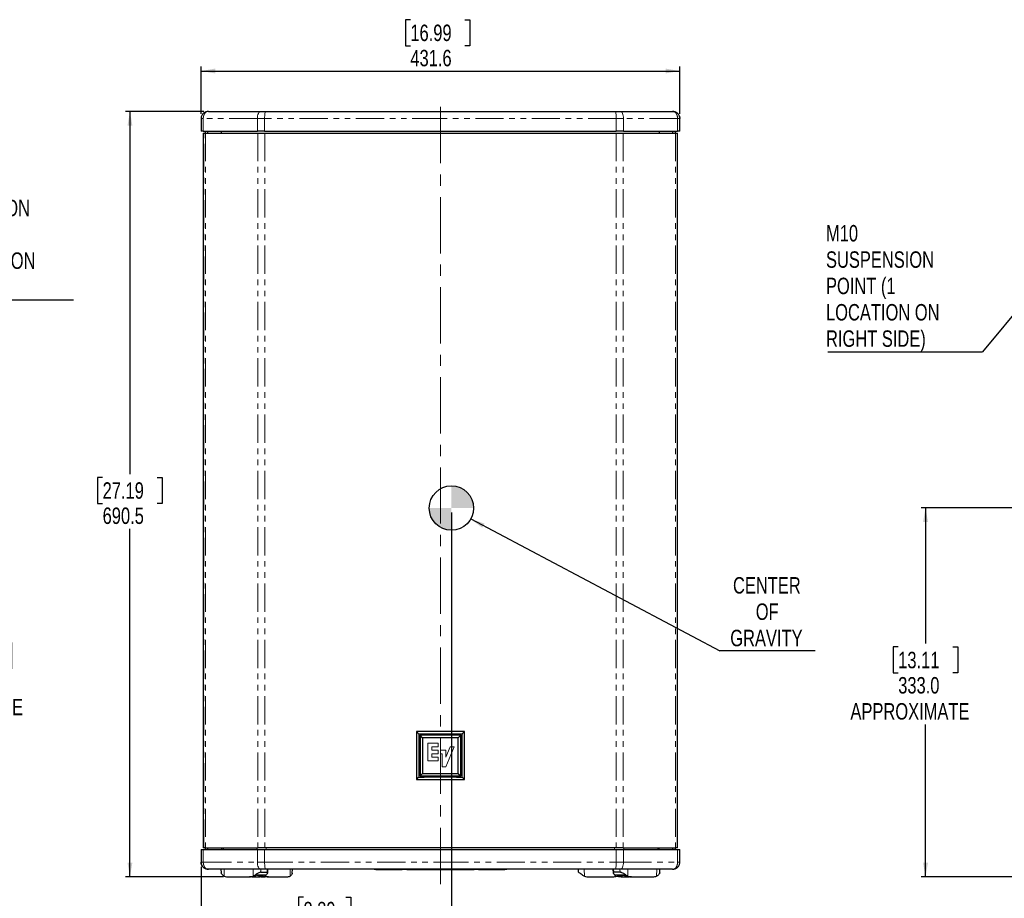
# Model space of a CAD drawing. Header units: millimetres. Extents: x 0 to 841, y 0 to 594.
# Tile 9 of 24: x 218 to 440, y 201 to 399. Entities that reach past the tile are written whole.
import ezdxf

# ---------------------------------------------------------------- set-up
doc = ezdxf.new("R2010")
doc.units = ezdxf.units.MM
doc.linetypes.add('CENTERX2', pattern=[20.32, 12.7, -2.54, 2.54, -2.54])
doc.linetypes.add('PHANTOM', pattern=[12.7, 6.35, -1.27, 1.27, -1.27, 1.27, -1.27])
doc.layers.add('SLD-0', color=7, linetype='Continuous')
doc.styles.add('SLDTEXTSTYLE0', font='TXT', dxfattribs={"width": 0.75})
doc.styles.add('SLDTEXTSTYLE3', font='TXT', dxfattribs={"width": 0.7})
doc.dimstyles.new('SLDDIMSTYLE0', dxfattribs={"dimtxt": 3.704167, "dimasz": 3.2, "dimexe": 0, "dimexo": 0.0625, "dimgap": 0.926042, "dimtad": 0, "dimtih": 1, "dimtoh": 1, "dimdec": 1, "dimlfac": 4, "dimrnd": 1e-09, "dimzin": 12, "dimdsep": 46, "dimtxsty": 'SLDTEXTSTYLE0', "dimsah": 1, "dimcen": 0.09, "dimadec": 0, "dimazin": 3, "dimtfac": 1, "dimtdec": 1, "dimtofl": 0, "dimtmove": 0, "dimatfit": 3, "dimfxl": 1, "dimfrac": 2, "dimtolj": 1, "dimtzin": 12, "dimarcsym": 0})
doc.dimstyles.new('SLDDIMSTYLE1', dxfattribs={"dimtxt": 0.18, "dimasz": 3.2, "dimexe": 0, "dimexo": 0.0625, "dimgap": 0, "dimtad": 0, "dimtih": 1, "dimtoh": 1, "dimdec": 0, "dimrnd": 1e-09, "dimzin": 0, "dimdsep": 46, "dimtxsty": 'Standard', "dimsah": 1, "dimcen": 0.09, "dimadec": 0, "dimazin": 0, "dimtfac": 3.2, "dimtdec": 0, "dimtofl": 0, "dimtmove": 0, "dimatfit": 3, "dimfxl": 1, "dimfrac": 2, "dimtolj": 1, "dimtzin": 0, "dimarcsym": 0})
doc.dimstyles.new('SLDDIMSTYLE2', dxfattribs={"dimtxt": 3.704167, "dimasz": 3.2, "dimexe": 0, "dimexo": 0.0625, "dimgap": 0.926042, "dimtad": 0, "dimtih": 1, "dimtoh": 1, "dimdec": 1, "dimlfac": 4, "dimrnd": 1e-09, "dimzin": 4, "dimdsep": 46, "dimtxsty": 'SLDTEXTSTYLE0', "dimsah": 1, "dimcen": 0.09, "dimadec": 0, "dimazin": 1, "dimtfac": 1, "dimtdec": 1, "dimtofl": 0, "dimtmove": 0, "dimatfit": 3, "dimfxl": 1, "dimfrac": 2, "dimtolj": 1, "dimtzin": 12, "dimarcsym": 0})

# ---------------------------------------------------------------- blocks, each defined once
blk = doc.blocks.new('_D')
at = {"layer": 'SLD-0', "transparency": 16777216}
for p, q in [((315.44, 288.21), (315.44, 183.04)), ((259.01, 208.33), (259.01, 183.04)), ((282.08, 201.5), (280.96, 201.5)), ((280.96, 201.5), (280.96, 195.61)), ((291.66, 201.5), (292.79, 201.5)), ((292.79, 201.5), (292.79, 195.61)), ((280.96, 195.61), (282.08, 195.61)), ((292.79, 195.61), (291.66, 195.61)), ((315.44, 184.04), (259.01, 184.04))]:
    blk.add_line(p, q, dxfattribs=at)
for points in [[(259.01, 184.04), (262.21, 183.49), (262.21, 184.59)], [(315.44, 184.04), (312.24, 184.59), (312.24, 183.49)]]:
    blk.add_solid(points, dxfattribs=at)
at = {"layer": 'SLD-0', "transparency": 16777216, "char_height": 3.704, "attachment_point": 1}
for s, insert, style in [('8.89', (282.08, 200.39), 'SLDTEXTSTYLE0'), ('225.7', (280.72, 194.7), 'SLDTEXTSTYLE0'), ('COG X', (278.38, 188.81), 'SLDTEXTSTYLE3')]:
    blk.add_mtext(s, dxfattribs=dict(at, insert=insert, style=style))
blk = doc.blocks.new('_D_1')
at = {"layer": 'SLD-0', "transparency": 16777216}
for p, q in [((259.63, 378.67), (241.96, 378.67)), ((242.96, 378.67), (242.96, 296.88)), ((236.8, 296.13), (235.67, 296.13)), ((235.67, 296.13), (235.67, 290.24)), ((249.11, 296.13), (250.24, 296.13)), ((250.24, 296.13), (250.24, 290.24)), ((235.67, 290.24), (236.8, 290.24)), ((250.24, 290.24), (249.11, 290.24)), ((242.96, 206.04), (242.96, 284.55)), ((264.07, 206.04), (241.96, 206.04))]:
    blk.add_line(p, q, dxfattribs=at)
for points in [[(242.96, 378.67), (242.41, 375.47), (243.51, 375.47)], [(242.96, 206.04), (243.51, 209.24), (242.41, 209.24)]]:
    blk.add_solid(points, dxfattribs=at)
at = {"layer": 'SLD-0', "transparency": 16777216, "char_height": 3.704, "attachment_point": 1, "style": 'SLDTEXTSTYLE0'}
for s, insert in [('27.19', (236.8, 295.02)), ('690.5', (236.8, 289.33))]:
    blk.add_mtext(s, dxfattribs=dict(at, insert=insert))
blk = doc.blocks.new('_D_2')
at = {"layer": 'SLD-0', "transparency": 16777216}
for p, q in [((306.18, 399.34), (305.05, 399.34)), ((305.05, 399.34), (305.05, 393.46)), ((318.49, 399.34), (319.62, 399.34)), ((319.62, 399.34), (319.62, 393.46)), ((305.05, 393.46), (306.18, 393.46)), ((319.62, 393.46), (318.49, 393.46)), ((259.01, 378.08), (259.01, 388.77)), ((366.9, 378.08), (366.9, 388.77)), ((259.01, 387.77), (366.9, 387.77))]:
    blk.add_line(p, q, dxfattribs=at)
for points in [[(259.01, 387.77), (262.21, 387.22), (262.21, 388.32)], [(366.9, 387.77), (363.7, 388.32), (363.7, 387.22)]]:
    blk.add_solid(points, dxfattribs=at)
at = {"layer": 'SLD-0', "transparency": 16777216, "char_height": 3.704, "attachment_point": 1, "style": 'SLDTEXTSTYLE0'}
for s, insert in [('16.99', (306.18, 398.23)), ('431.6', (306.18, 392.54))]:
    blk.add_mtext(s, dxfattribs=dict(at, insert=insert))
blk = doc.blocks.new('SW_NOTE_0_2')
at = {"layer": 'SLD-0', "color": 0}
blk.add_line((21.46, 0), (0, 0), dxfattribs=at)
at = {"layer": 'SLD-0', "color": 0, "char_height": 3.704, "attachment_point": 2, "style": 'SLDTEXTSTYLE0'}
for s, insert in [('CENTER', (10.58, 16.66)), ('OF', (10.66, 10.72)), ('GRAVITY', (10.48, 4.78))]:
    blk.add_mtext(s, dxfattribs=dict(at, insert=insert))
blk = doc.blocks.new('SW_DOWELSYMBOL_0')
at = {"linetype": 'Continuous', "lineweight": 18}
h = blk.add_hatch(color=0, dxfattribs=at)
edge = h.paths.add_edge_path(flags=0)
edge.add_arc((0, 0), 5, 0, 90)
edge.add_line((0, 5), (0, 0))
edge.add_line((0, 0), (5, 0))
h = blk.add_hatch(color=0, dxfattribs=at)
edge = h.paths.add_edge_path(flags=0)
edge.add_arc((0, 0), 5, 180, 270)
edge.add_line((0, -5), (0, 0))
edge.add_line((0, 0), (-5, 0))
at = {"layer": 'SLD-0', "color": 0}
blk.add_circle((0, 0), 5, dxfattribs=at)
blk = doc.blocks.new('_D_5')
at = {"layer": 'SLD-0', "transparency": 16777216}
for p, q in [((143.24, 289.29), (209.95, 289.29)), ((208.95, 289.29), (208.95, 259.61)), ((202.79, 258.86), (201.67, 258.86)), ((201.67, 258.86), (201.67, 252.98)), ((215.11, 258.86), (216.23, 258.86)), ((216.23, 258.86), (216.23, 252.98)), ((201.67, 252.98), (202.79, 252.98)), ((216.23, 252.98), (215.11, 252.98)), ((208.95, 206.04), (208.95, 241.4)), ((176.39, 206.04), (209.95, 206.04))]:
    blk.add_line(p, q, dxfattribs=at)
for points in [[(208.95, 289.29), (208.4, 286.09), (209.5, 286.09)], [(208.95, 206.04), (209.5, 209.24), (208.4, 209.24)]]:
    blk.add_solid(points, dxfattribs=at)
at = {"layer": 'SLD-0', "transparency": 16777216, "attachment_point": 1, "style": 'SLDTEXTSTYLE0'}
for s, insert, char_height in [('13.11', (202.79, 257.75), 3.704), ('333.0', (202.79, 252.06), 3.704), ('APPROXIMATE', (192.02, 246.18), 3.7042)]:
    blk.add_mtext(s, dxfattribs=dict(at, insert=insert, char_height=char_height))
blk = doc.blocks.new('SW_NOTE_0_3')
at = {"layer": 'SLD-0', "color": 0}
blk.add_line((34.62, 0), (0, 0), dxfattribs=at)
at = {"layer": 'SLD-0', "color": 0, "attachment_point": 1, "style": 'SLDTEXTSTYLE0'}
for s, insert, char_height in [('M10', (0.48, 28.55), 3.704), ('SUSPENSION', (0.48, 22.62), 3.704), ('POINT (1', (0.48, 16.68), 3.704), ('LOCATION ON', (0.48, 10.74), 3.7042), ('LEFT SIDE)', (0.48, 4.8), 3.704)]:
    blk.add_mtext(s, dxfattribs=dict(at, insert=insert, char_height=char_height))
blk = doc.blocks.new('_D_10')
at = {"layer": 'SLD-0', "transparency": 16777216}
for p, q in [((485.78, 289.29), (421.32, 289.29)), ((422.32, 289.29), (422.32, 258.65)), ((416.16, 257.9), (415.03, 257.9)), ((415.03, 257.9), (415.03, 252.02)), ((428.47, 257.9), (429.6, 257.9)), ((429.6, 257.9), (429.6, 252.02)), ((415.03, 252.02), (416.16, 252.02)), ((429.6, 252.02), (428.47, 252.02)), ((422.32, 206.04), (422.32, 240.44)), ((452.55, 206.04), (421.32, 206.04))]:
    blk.add_line(p, q, dxfattribs=at)
for points in [[(422.32, 289.29), (421.77, 286.09), (422.87, 286.09)], [(422.32, 206.04), (422.87, 209.24), (421.77, 209.24)]]:
    blk.add_solid(points, dxfattribs=at)
at = {"layer": 'SLD-0', "transparency": 16777216, "attachment_point": 1, "style": 'SLDTEXTSTYLE0'}
for s, insert, char_height in [('13.11', (416.16, 256.79), 3.704), ('333.0', (416.16, 251.1), 3.704), ('APPROXIMATE', (405.39, 245.22), 3.7042)]:
    blk.add_mtext(s, dxfattribs=dict(at, insert=insert, char_height=char_height))
blk = doc.blocks.new('SW_NOTE_0_6')
at = {"layer": 'SLD-0', "color": 0}
blk.add_line((-34.85, 0), (0, 0), dxfattribs=at)
at = {"layer": 'SLD-0', "color": 0, "attachment_point": 1, "style": 'SLDTEXTSTYLE0'}
for s, insert, char_height in [('M10', (-35.3, 28.59), 3.704), ('SUSPENSION', (-35.3, 22.65), 3.704), ('POINT (1', (-35.3, 16.71), 3.704), ('LOCATION ON', (-35.3, 10.77), 3.7042), ('RIGHT SIDE)', (-35.3, 4.83), 3.7042)]:
    blk.add_mtext(s, dxfattribs=dict(at, insert=insert, char_height=char_height))

msp = doc.modelspace()

# ---------------------------------------------------------------- linework, layer by layer
at = {"color": 7, "linetype": 'Continuous', "lineweight": 25}
for p, q in [((260.632523, 378.668637), (272.423125, 378.668637)), ((272.423125, 378.668637), (273.564982, 378.668637)), ((273.564982, 378.668637), (312.95707, 378.668637)), ((312.95707, 378.668637), (352.349158, 378.668637)), ((352.349158, 378.668637), (353.491015, 378.668637)), ((353.491015, 378.668637), (365.281617, 378.668637)), ((259.007415, 377.081137), (259.007415, 374.168637)), ((366.906726, 374.168637), (366.906726, 377.081137)), ((259.4953, 374.168637), (259.007415, 374.168637)), ((259.484395, 373.787637), (259.484395, 212.624637)), ((259.484395, 373.787637), (259.646159, 373.787637)), ((259.4953, 374.168637), (271.696202, 374.168637)), ((259.646159, 373.787637), (259.958077, 373.787637)), ((259.943167, 374.168637), (259.943167, 373.787637)), ((259.958077, 373.787637), (271.754121, 373.787637)), ((260.534627, 373.787637), (260.534627, 374.168637)), ((263.62908, 373.787637), (263.62908, 374.168637)), ((273.31352, 374.168637), (271.696202, 374.168637)), ((271.754121, 373.787637), (273.364568, 373.787637)), ((273.31352, 374.168637), (352.60062, 374.168637)), ((273.364568, 373.787637), (352.549573, 373.787637)), ((352.549573, 373.787637), (354.160019, 373.787637)), ((354.217939, 374.168637), (352.60062, 374.168637)), ((354.160019, 373.787637), (365.956063, 373.787637)), ((354.217939, 374.168637), (366.41884, 374.168637)), ((362.285061, 374.168637), (362.285061, 373.787637)), ((365.379513, 373.787637), (365.379513, 374.168637)), ((365.956063, 373.787637), (366.429745, 373.787637)), ((365.970973, 373.787637), (365.970973, 374.168637)), ((366.906726, 374.168637), (366.41884, 374.168637)), ((366.429745, 212.624637), (366.429745, 373.787637)), ((307.542727, 238.801859), (307.542727, 227.987415)), ((308.084763, 238.248507), (308.084763, 228.540766)), ((308.932733, 237.418973), (308.35332, 237.998387)), ((317.56082, 237.998387), (308.35332, 237.998387)), ((308.35332, 237.998387), (308.35332, 228.790887)), ((316.981407, 237.418973), (317.56082, 237.998387)), ((317.56082, 228.790887), (317.56082, 237.998387)), ((317.829378, 228.540766), (317.829378, 238.248507)), ((318.371413, 227.987415), (318.371413, 238.801859)), ((316.981407, 237.418973), (308.932733, 237.418973)), ((308.932733, 237.418973), (308.932733, 229.3703)), ((316.981407, 229.3703), (316.981407, 237.418973)), ((308.932733, 229.3703), (308.35332, 228.790887)), ((308.35332, 228.790887), (317.56082, 228.790887)), ((308.932733, 229.3703), (316.981407, 229.3703)), ((316.981407, 229.3703), (317.56082, 228.790887)), ((259.007415, 212.243637), (259.007415, 209.331137)), ((259.007415, 212.243637), (259.4953, 212.243637)), ((259.646159, 212.624637), (259.484395, 212.624637)), ((259.4953, 212.243637), (271.696202, 212.243637)), ((259.958077, 212.624637), (259.646159, 212.624637)), ((259.943167, 212.624637), (259.943167, 212.243637)), ((259.958077, 212.624637), (271.754121, 212.624637)), ((260.534627, 212.243637), (260.534627, 212.624637)), ((263.62908, 212.624637), (263.62908, 212.243637)), ((263.95707, 212.624637), (263.95707, 212.243637)), ((271.696202, 212.243637), (273.31352, 212.243637)), ((273.364568, 212.624637), (271.754121, 212.624637)), ((273.31352, 212.243637), (352.60062, 212.243637)), ((352.549573, 212.624637), (273.364568, 212.624637)), ((354.160019, 212.624637), (352.549573, 212.624637)), ((352.60062, 212.243637), (354.217939, 212.243637)), ((354.160019, 212.624637), (365.956063, 212.624637)), ((354.217939, 212.243637), (366.41884, 212.243637)), ((361.95707, 212.624637), (361.95707, 212.243637)), ((362.285061, 212.243637), (362.285061, 212.624637)), ((365.379513, 212.243637), (365.379513, 212.624637)), ((366.429745, 212.624637), (365.956063, 212.624637)), ((365.970973, 212.243637), (365.970973, 212.624637)), ((366.41884, 212.243637), (366.906726, 212.243637)), ((366.906726, 209.331137), (366.906726, 212.243637)), ((272.423125, 207.743637), (260.632523, 207.743637)), ((263.471064, 207.743637), (263.500919, 206.978863)), ((273.564982, 207.743637), (272.423125, 207.743637)), ((272.462806, 207.088637), (273.894013, 207.088637)), ((312.95707, 207.743637), (273.564982, 207.743637)), ((274.032563, 206.978863), (274.062417, 207.743637)), ((279.537162, 206.860511), (279.570695, 207.743637)), ((298.02207, 207.736087), (298.02207, 207.743637)), ((298.430656, 207.736087), (298.02207, 207.736087)), ((298.430656, 207.736087), (304.360984, 207.736087)), ((305.347398, 207.736087), (304.360984, 207.736087)), ((305.347398, 207.736087), (320.566742, 207.736087)), ((352.349158, 207.743637), (312.95707, 207.743637)), ((321.553156, 207.736087), (320.566742, 207.736087)), ((321.553156, 207.736087), (327.483484, 207.736087)), ((327.89207, 207.736087), (327.483484, 207.736087)), ((327.89207, 207.743637), (327.89207, 207.736087)), ((344.089471, 207.088637), (344.066598, 207.743637)), ((351.851723, 207.743637), (351.881928, 206.969881)), ((353.451334, 207.088637), (352.020127, 207.088637)), ((353.491015, 207.743637), (352.349158, 207.743637)), ((365.281617, 207.743637), (353.491015, 207.743637)), ((362.412871, 206.969881), (362.443076, 207.743637)), ((265.065498, 206.038637), (269.874995, 206.038637)), ((270.427394, 206.038637), (269.874995, 206.038637)), ((270.427394, 206.038637), (271.915584, 206.038637)), ((271.604167, 206.413637), (273.080364, 206.413637)), ((272.467983, 206.038637), (271.915584, 206.038637)), ((272.467983, 206.038637), (273.411134, 206.038637)), ((273.411134, 206.038637), (272.995778, 206.123222)), ((273.349224, 206.291152), (273.468746, 206.22198)), ((274.186568, 206.038637), (273.411134, 206.038637)), ((274.186568, 206.038637), (278.330868, 206.038637)), ((346.346971, 206.038637), (351.756971, 206.038637)), ((352.833776, 206.413637), (354.309974, 206.413637)), ((353.998556, 206.038637), (353.446157, 206.038637)), ((353.998556, 206.038637), (355.486746, 206.038637)), ((356.039145, 206.038637), (355.486746, 206.038637)), ((356.039145, 206.038637), (360.848642, 206.038637))]:
    msp.add_line(p, q, dxfattribs=at)
at = {"color": 8, "linetype": 'PHANTOM', "lineweight": 18}
for p, q in [((312.95707, 377.081137), (312.95707, 378.668637)), ((259.4953, 377.081137), (259.007415, 377.081137)), ((259.4953, 377.081137), (259.4953, 374.168637)), ((271.696202, 377.081137), (259.4953, 377.081137)), ((273.31352, 377.081137), (271.696202, 377.081137)), ((271.696202, 374.168637), (271.696202, 377.081137)), ((273.31352, 377.081137), (273.31352, 374.168637)), ((312.95707, 377.081137), (273.31352, 377.081137)), ((352.60062, 377.081137), (312.95707, 377.081137)), ((352.60062, 374.168637), (352.60062, 377.081137)), ((354.217939, 377.081137), (352.60062, 377.081137)), ((354.217939, 377.081137), (354.217939, 374.168637)), ((366.41884, 377.081137), (354.217939, 377.081137)), ((366.41884, 374.168637), (366.41884, 377.081137)), ((366.906726, 377.081137), (366.41884, 377.081137)), ((259.646159, 212.624637), (259.646159, 373.787637)), ((259.958077, 373.787637), (259.958077, 212.624637)), ((271.754121, 373.787637), (271.754121, 212.624637)), ((273.364568, 373.787637), (273.364568, 212.624637)), ((352.549573, 373.787637), (352.549573, 212.624637)), ((354.160019, 373.787637), (354.160019, 212.624637)), ((365.956063, 373.787637), (365.956063, 212.624637)), ((310.143319, 236.164372), (312.423371, 236.164372)), ((310.143319, 232.176482), (310.143319, 236.164372)), ((311.006041, 235.345666), (311.006041, 234.617194)), ((312.423371, 235.345666), (311.006041, 235.345666)), ((312.423371, 236.164372), (312.423371, 235.345666)), ((314.140012, 233.030401), (315.15239, 235.389682)), ((316.085539, 235.389682), (314.166422, 230.880197)), ((315.15239, 235.389682), (316.085539, 235.389682)), ((310.997238, 233.785283), (310.997238, 233.021597)), ((312.423371, 233.785283), (310.997238, 233.785283)), ((311.006041, 234.617194), (312.423371, 234.617194)), ((312.423371, 234.617194), (312.423371, 233.785283)), ((312.95707, 234.612792), (314.140012, 234.612792)), ((312.95707, 233.785283), (312.95707, 234.612792)), ((313.325708, 233.785283), (312.95707, 233.785283)), ((313.325708, 230.880197), (313.325708, 233.785283)), ((314.140012, 234.612792), (314.140012, 233.030401)), ((312.432174, 232.176482), (310.143319, 232.176482)), ((310.997238, 233.021597), (312.432174, 233.021597)), ((312.432174, 233.021597), (312.432174, 232.176482)), ((314.166422, 230.880197), (313.325708, 230.880197)), ((259.4953, 212.243637), (259.4953, 209.331137)), ((271.576234, 212.243637), (271.576234, 212.624637)), ((271.696202, 209.331137), (271.696202, 212.243637)), ((273.31352, 212.243637), (273.31352, 209.331137)), ((273.682014, 212.624637), (273.682014, 212.243637)), ((312.95707, 212.624637), (312.95707, 212.243637)), ((352.232126, 212.243637), (352.232126, 212.624637)), ((352.60062, 209.331137), (352.60062, 212.243637)), ((354.217939, 212.243637), (354.217939, 209.331137)), ((354.337906, 212.624637), (354.337906, 212.243637)), ((366.41884, 209.331137), (366.41884, 212.243637)), ((259.007415, 209.331137), (259.4953, 209.331137)), ((259.4953, 209.331137), (271.696202, 209.331137)), ((271.696202, 209.331137), (273.31352, 209.331137)), ((273.31352, 209.331137), (312.95707, 209.331137)), ((312.95707, 209.331137), (352.60062, 209.331137)), ((312.95707, 207.743637), (312.95707, 209.331137)), ((352.60062, 209.331137), (354.217939, 209.331137)), ((354.217939, 209.331137), (366.41884, 209.331137)), ((366.41884, 209.331137), (366.906726, 209.331137)), ((264.169205, 207.743637), (264.228607, 206.22198)), ((270.708956, 206.22198), (270.744033, 207.743637)), ((271.227605, 206.516094), (273.728083, 206.516094)), ((272.477905, 207.743637), (272.462806, 207.088637)), ((273.894013, 207.088637), (273.919583, 207.743637)), ((279.052805, 206.22198), (279.110583, 207.743637)), ((298.430656, 207.743637), (298.430656, 207.736087)), ((304.360984, 207.736087), (304.360984, 207.743637)), ((305.347398, 207.743637), (305.347398, 207.736087)), ((320.566742, 207.736087), (320.566742, 207.743637)), ((321.553156, 207.743637), (321.553156, 207.736087)), ((327.483484, 207.736087), (327.483484, 207.743637)), ((345.354098, 207.743637), (345.407235, 206.22198)), ((351.994558, 207.743637), (352.020127, 207.088637)), ((352.186058, 206.516094), (354.686536, 206.516094)), ((353.451334, 207.088637), (353.436235, 207.743637)), ((355.170107, 207.743637), (355.205184, 206.22198)), ((361.685534, 206.22198), (361.744935, 207.743637)), ((273.467314, 206.31421), (273.468746, 206.22198))]:
    msp.add_line(p, q, dxfattribs=at)
at = {"color": 8, "linetype": 'PHANTOM', "lineweight": 18, "flags": 128}
for points in [[(271.696202, 377.081137), (271.710169, 377.390843), (271.751536, 377.688647), (271.81871, 377.963104), (271.909113, 378.203669), (272.019268, 378.401095), (272.144944, 378.547795), (272.28131, 378.638133), (272.423125, 378.668637)], [(273.31352, 377.081137), (273.318352, 377.390843), (273.332662, 377.688647), (273.355899, 377.963104), (273.387172, 378.203669), (273.425278, 378.401095), (273.468752, 378.547795), (273.515925, 378.638133), (273.564982, 378.668637)], [(352.60062, 377.081137), (352.595788, 377.390843), (352.581479, 377.688647), (352.558241, 377.963104), (352.526968, 378.203669), (352.488863, 378.401095), (352.445388, 378.547795), (352.398216, 378.638133), (352.349158, 378.668637)], [(354.217939, 377.081137), (354.203971, 377.390843), (354.162605, 377.688647), (354.09543, 377.963104), (354.005028, 378.203669), (353.894872, 378.401095), (353.769197, 378.547795), (353.632831, 378.638133), (353.491015, 378.668637)], [(272.423125, 207.743637), (272.28131, 207.77414), (272.144944, 207.864478), (272.019268, 208.011179), (271.909113, 208.208605), (271.81871, 208.449169), (271.751536, 208.723627), (271.710169, 209.021431), (271.696202, 209.331137)], [(273.564982, 207.743637), (273.515925, 207.77414), (273.468752, 207.864478), (273.425278, 208.011179), (273.387172, 208.208605), (273.355899, 208.449169), (273.332662, 208.723627), (273.318352, 209.021431), (273.31352, 209.331137)], [(352.349158, 207.743637), (352.398216, 207.77414), (352.445388, 207.864478), (352.488863, 208.011179), (352.526968, 208.208605), (352.558241, 208.449169), (352.581479, 208.723627), (352.595788, 209.021431), (352.60062, 209.331137)], [(353.491015, 207.743637), (353.632831, 207.77414), (353.769197, 207.864478), (353.894872, 208.011179), (354.005028, 208.208605), (354.09543, 208.449169), (354.162605, 208.723627), (354.203971, 209.021431), (354.217939, 209.331137)]]:
    msp.add_lwpolyline(points, dxfattribs=at)
at = {"color": 7, "linetype": 'Continuous', "lineweight": 25}
for points, knots in [([(260.632523, 378.668637), (260.434681, 378.648079), (260.036126, 378.606667), (259.588421, 378.322618), (259.30522, 378.008271), (259.141231, 377.725771), (259.032739, 377.411709), (259.0184, 377.191377), (259.011225, 377.081137)], [0, 0, 0, 0, 0.2433638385, 0.4902583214, 0.6162203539, 0.7434859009, 0.8716557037, 1, 1, 1, 1]), ([(366.902915, 377.081137), (366.895741, 377.191377), (366.881401, 377.411709), (366.772909, 377.725771), (366.608921, 378.008271), (366.32572, 378.322618), (365.878014, 378.606667), (365.479459, 378.648079), (365.281617, 378.668637)], [0, 0, 0, 0, 0.1283442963, 0.2565140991, 0.3837796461, 0.5097416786, 0.7566361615, 1, 1, 1, 1]), ([(365.281617, 378.668637), (365.303735, 378.668382), (365.347031, 378.667883), (365.410478, 378.663978), (365.47094, 378.658144), (365.528363, 378.650475), (365.582717, 378.641326), (365.633987, 378.630971), (365.682175, 378.619685), (365.727294, 378.607721), (365.769371, 378.595318), (365.808438, 378.5827), (365.844537, 378.570072), (365.975364, 378.520995), (366.182144, 378.414693), (366.44085, 378.206555), (366.647205, 377.957779), (366.768588, 377.72803), (366.831852, 377.552299), (366.863864, 377.436061), (366.886527, 377.318365), (366.900682, 377.199892), (366.90243, 377.120652), (366.903301, 377.081137)], [0, 0, 0, 0, 0.0265970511, 0.0520644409, 0.0764021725, 0.0996102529, 0.1216886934, 0.1426375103, 0.1624567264, 0.1811463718, 0.1987064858, 0.2151371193, 0.230438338, 0.2446102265, 0.382810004, 0.5064952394, 0.6387574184, 0.7642849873, 0.8120097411, 0.8594223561, 0.9065439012, 0.9533958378, 1, 1, 1, 1]), ([(307.542727, 238.801859), (307.64388, 238.698512), (307.824508, 238.513964), (308.005241, 238.329619), (308.084763, 238.248507)], [0, 0, 0, 0, 0.5599999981, 1, 1, 1, 1]), ([(318.371413, 238.801859), (316.350028, 238.801831), (312.740392, 238.801781), (309.13091, 238.801835), (307.542727, 238.801859)], [0, 0, 0, 0, 0.5599970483, 1, 1, 1, 1]), ([(317.829378, 238.248507), (316.205275, 238.224692), (312.95707, 238.177061), (309.708865, 238.224692), (308.084763, 238.248507)], [0, 0, 0, 0, 0.5000000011, 1, 1, 1, 1]), ([(318.371413, 238.801859), (318.270261, 238.698512), (318.089632, 238.513964), (317.9089, 238.329619), (317.829378, 238.248507)], [0, 0, 0, 0, 0.5599999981, 1, 1, 1, 1]), ([(307.542727, 227.987415), (307.64388, 228.090761), (307.824508, 228.275309), (308.005241, 228.459654), (308.084763, 228.540766)], [0, 0, 0, 0, 0.5599999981, 1, 1, 1, 1]), ([(307.542727, 227.987415), (309.564113, 227.987443), (313.173748, 227.987492), (316.78323, 227.987438), (318.371413, 227.987415)], [0, 0, 0, 0, 0.55999704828, 1, 1, 1, 1]), ([(318.371413, 227.987415), (318.270261, 228.090761), (318.089632, 228.275309), (317.9089, 228.459654), (317.829378, 228.540766)], [0, 0, 0, 0, 0.55999999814, 1, 1, 1, 1]), ([(260.632523, 207.743637), (260.610405, 207.743892), (260.567109, 207.744391), (260.503662, 207.748295), (260.443201, 207.754129), (260.385777, 207.761799), (260.331423, 207.770947), (260.280153, 207.781302), (260.231966, 207.792589), (260.186846, 207.804553), (260.14477, 207.816955), (260.105703, 207.829573), (260.069603, 207.842201), (259.938776, 207.891279), (259.731996, 207.99758), (259.473291, 208.205718), (259.266935, 208.454495), (259.145552, 208.684243), (259.082288, 208.859974), (259.050276, 208.976212), (259.027613, 209.093909), (259.013458, 209.212381), (259.011711, 209.291622), (259.010839, 209.331137)], [0, 0, 0, 0, 0.0265970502, 0.0520644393, 0.0764021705, 0.0996102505, 0.1216886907, 0.1426375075, 0.1624567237, 0.1811463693, 0.1987064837, 0.2151371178, 0.2304383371, 0.2446102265, 0.382810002, 0.5064952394, 0.6387574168, 0.7642849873, 0.8120097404, 0.8594223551, 0.9065439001, 0.9533958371, 1, 1, 1, 1]), ([(259.011225, 209.331137), (259.0184, 209.220896), (259.032739, 209.000565), (259.141231, 208.686503), (259.30522, 208.404003), (259.588421, 208.089655), (260.036126, 207.805607), (260.434681, 207.764194), (260.632523, 207.743637)], [0, 0, 0, 0, 0.1283442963, 0.2565140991, 0.3837796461, 0.5097416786, 0.7566361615, 1, 1, 1, 1]), ([(365.281617, 207.743637), (365.479459, 207.764194), (365.878014, 207.805607), (366.32572, 208.089655), (366.608921, 208.404003), (366.772909, 208.686503), (366.881401, 209.000565), (366.895741, 209.220896), (366.902915, 209.331137)], [0, 0, 0, 0, 0.2433638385, 0.4902583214, 0.6162203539, 0.7434859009, 0.8716557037, 1, 1, 1, 1]), ([(263.805399, 206.516094), (263.729004, 206.602701), (263.578627, 206.773179), (263.48809, 206.931376), (263.504128, 206.975493), (263.505417, 206.979039)], [0, 0, 0, 0, 0.4870818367, 0.9587783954, 1, 1, 1, 1]), ([(263.805399, 206.516094), (263.864362, 206.4602), (263.982559, 206.348155), (264.146466, 206.264103), (264.228607, 206.22198)], [0, 0, 0, 0, 0.49885642, 1, 1, 1, 1]), ([(270.708956, 206.22198), (270.795075, 206.263889), (270.967732, 206.347911), (271.140841, 206.459943), (271.227605, 206.516094)], [0, 0, 0, 0, 0.4987899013, 1, 1, 1, 1]), ([(272.462806, 207.088637), (272.387919, 207.078841), (272.230842, 207.058295), (271.892017, 206.910774), (271.547776, 206.724243), (271.334808, 206.585789), (271.227605, 206.516094)], [0, 0, 0, 0, 0.25323840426, 0.53117652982, 0.76400583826, 1, 1, 1, 1]), ([(273.728083, 206.516094), (273.66912, 206.4602), (273.550923, 206.348155), (273.387016, 206.264103), (273.304875, 206.22198)], [0, 0, 0, 0, 0.49885642, 1, 1, 1, 1]), ([(273.728083, 206.516094), (273.807053, 206.604304), (273.962499, 206.777936), (274.046752, 206.963204), (274.022549, 207.070593), (273.935788, 207.082772), (273.894013, 207.088637)], [0, 0, 0, 0, 0.2997587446, 0.590049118, 0.8026132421, 1, 1, 1, 1]), ([(279.052805, 206.22198), (279.122087, 206.263889), (279.260988, 206.347911), (279.348, 206.459943), (279.391612, 206.516094)], [0, 0, 0, 0, 0.4987899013, 1, 1, 1, 1]), ([(279.530611, 206.860755), (279.526259, 206.815397), (279.516472, 206.713389), (279.436194, 206.586539), (279.391612, 206.516094)], [0, 0, 0, 0, 0.4446567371, 1, 1, 1, 1]), ([(344.877508, 206.516094), (344.756098, 206.604304), (344.517113, 206.777936), (344.262114, 206.963204), (344.114306, 207.070593), (344.097542, 207.082772), (344.089471, 207.088637)], [0, 0, 0, 0, 0.2997587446, 0.590049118, 0.8026132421, 1, 1, 1, 1]), ([(344.877508, 206.516094), (344.959236, 206.4602), (345.123067, 206.348155), (345.312368, 206.264103), (345.407235, 206.22198)], [0, 0, 0, 0, 0.49885642, 1, 1, 1, 1]), ([(352.020127, 207.088637), (351.969212, 207.078841), (351.862415, 207.058295), (351.884605, 206.910774), (351.996845, 206.724243), (352.122703, 206.585789), (352.186058, 206.516094)], [0, 0, 0, 0, 0.2532384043, 0.5311765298, 0.7640058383, 1, 1, 1, 1]), ([(352.609265, 206.22198), (352.527495, 206.263889), (352.363557, 206.347911), (352.245319, 206.459943), (352.186058, 206.516094)], [0, 0, 0, 0, 0.4987899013, 1, 1, 1, 1]), ([(354.686536, 206.516094), (354.549639, 206.604304), (354.280169, 206.777936), (353.911034, 206.963204), (353.624027, 207.070593), (353.50746, 207.082772), (353.451334, 207.088637)], [0, 0, 0, 0, 0.29975874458, 0.59004911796, 0.80261324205, 1, 1, 1, 1]), ([(354.686536, 206.516094), (354.772885, 206.4602), (354.945981, 206.348155), (355.118651, 206.264103), (355.205184, 206.22198)], [0, 0, 0, 0, 0.49885642, 1, 1, 1, 1]), ([(361.685534, 206.22198), (361.767304, 206.263889), (361.931242, 206.347911), (362.04948, 206.459943), (362.108742, 206.516094)], [0, 0, 0, 0, 0.4987899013, 1, 1, 1, 1]), ([(362.395309, 206.970567), (362.397251, 206.946773), (362.4023, 206.884933), (362.294346, 206.722073), (362.170888, 206.585062), (362.108742, 206.516094)], [0, 0, 0, 0, 0.2369891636, 0.6159191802, 1, 1, 1, 1]), ([(264.228607, 206.22198), (264.38104, 206.163293), (264.65324, 206.058495), (264.939531, 206.044704), (265.065498, 206.038637)], [0, 0, 0, 0, 0.56000254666, 1, 1, 1, 1]), ([(269.874995, 206.038637), (270.035348, 206.048508), (270.321694, 206.066136), (270.590625, 206.174361), (270.708956, 206.22198)], [0, 0, 0, 0, 0.55999714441, 1, 1, 1, 1]), ([(271.604167, 206.413637), (271.395485, 206.293997), (271.022852, 206.080363), (270.609334, 206.051386), (270.427394, 206.038637)], [0, 0, 0, 0, 0.5600204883, 1, 1, 1, 1]), ([(271.915584, 206.038637), (272.147043, 206.059472), (272.560379, 206.096679), (272.921474, 206.316785), (273.080364, 206.413637)], [0, 0, 0, 0, 0.5599771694, 1, 1, 1, 1]), ([(273.304875, 206.22198), (273.152442, 206.163293), (272.880241, 206.058495), (272.59395, 206.044704), (272.467983, 206.038637)], [0, 0, 0, 0, 0.5600025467, 1, 1, 1, 1]), ([(273.468746, 206.22198), (273.599034, 206.163293), (273.831689, 206.058495), (274.078133, 206.044704), (274.186568, 206.038637)], [0, 0, 0, 0, 0.56000254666, 1, 1, 1, 1]), ([(278.330868, 206.038637), (278.469222, 206.048508), (278.716283, 206.066136), (278.949978, 206.174361), (279.052805, 206.22198)], [0, 0, 0, 0, 0.5599971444, 1, 1, 1, 1]), ([(345.407235, 206.22198), (345.578173, 206.163293), (345.883418, 206.058495), (346.20533, 206.044704), (346.346971, 206.038637)], [0, 0, 0, 0, 0.5600025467, 1, 1, 1, 1]), ([(351.756971, 206.038637), (351.937434, 206.048508), (352.259691, 206.066136), (352.563173, 206.174361), (352.696706, 206.22198)], [0, 0, 0, 0, 0.55999714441, 1, 1, 1, 1]), ([(353.446157, 206.038637), (353.285647, 206.048508), (352.999019, 206.066136), (352.728357, 206.174361), (352.609265, 206.22198)], [0, 0, 0, 0, 0.5599971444, 1, 1, 1, 1]), ([(352.833776, 206.413637), (353.038632, 206.293997), (353.404433, 206.080363), (353.817024, 206.051386), (353.998556, 206.038637)], [0, 0, 0, 0, 0.5600204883, 1, 1, 1, 1]), ([(355.486746, 206.038637), (355.254621, 206.059472), (354.840095, 206.096679), (354.471961, 206.316785), (354.309974, 206.413637)], [0, 0, 0, 0, 0.5599771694, 1, 1, 1, 1]), ([(355.205184, 206.22198), (355.356679, 206.163293), (355.627205, 206.058495), (355.913275, 206.044704), (356.039145, 206.038637)], [0, 0, 0, 0, 0.5600025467, 1, 1, 1, 1]), ([(360.848642, 206.038637), (361.009153, 206.048508), (361.29578, 206.066136), (361.566442, 206.174361), (361.685534, 206.22198)], [0, 0, 0, 0, 0.5599971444, 1, 1, 1, 1])]:
    msp.add_open_spline(points, degree=3, knots=knots, dxfattribs=at)
at = {"color": 8, "linetype": 'PHANTOM', "lineweight": 18}
for points in [[(259.4953, 377.081137), (259.4953, 377.288942), (259.524899, 377.496661), (259.638833, 377.880632), (259.723124, 378.05673), (259.933647, 378.350608), (260.059796, 378.468273), (260.334858, 378.627318), (260.483634, 378.668637), (260.632523, 378.668637)], [(365.281617, 378.668637), (365.430506, 378.668637), (365.579283, 378.627318), (365.854344, 378.468273), (365.980494, 378.350608), (366.191016, 378.05673), (366.275307, 377.880632), (366.389241, 377.496661), (366.41884, 377.288942), (366.41884, 377.081137)], [(260.632523, 207.743637), (260.483634, 207.743637), (260.334858, 207.784955), (260.059796, 207.944001), (259.933647, 208.061666), (259.723124, 208.355544), (259.638833, 208.531642), (259.524899, 208.915612), (259.4953, 209.123331), (259.4953, 209.331137)], [(366.41884, 209.331137), (366.41884, 209.123331), (366.389241, 208.915612), (366.275307, 208.531642), (366.191016, 208.355544), (365.980494, 208.061666), (365.854344, 207.944001), (365.579283, 207.784955), (365.430506, 207.743637), (365.281617, 207.743637)]]:
    msp.add_open_spline(points, degree=3, knots=[0, 0, 0, 0, 0.25, 0.25, 0.5, 0.5, 0.75, 0.75, 1, 1, 1, 1], dxfattribs=at)
at = {"color": 7, "linetype": 'Continuous', "lineweight": 25}
msp.add_open_spline([(308.084763, 228.540766), (309.708865, 228.564581), (312.95707, 228.612212), (316.205275, 228.564581), (317.829378, 228.540766)], degree=3, dxfattribs=at)
at = {"layer": 'SLD-0', "linetype": 'CENTERX2', "lineweight": 18}
msp.add_line((312.95707, 204.413336), (312.95707, 380.152208), dxfattribs=at)
at = {"layer": 'SLD-0'}
msp.add_circle((315.435839, 289.213637), 5, dxfattribs=at)

# ---------------------------------------------------------------- block references
for name, p in [('SW_NOTE_0_3', (195.591015, 336.116523)), ('SW_NOTE_0_6', (435.17851, 324.447912)), ('SW_DOWELSYMBOL_0', (315.435839, 289.213637)), ('SW_NOTE_0_2', (375.966775, 256.979133))]:
    msp.add_blockref(name, p, dxfattribs=at)

# ---------------------------------------------------------------- dimensions: what is measured, and where the dimension line sits
dim = msp.add_linear_dim(base=(366.903301, 393.931265), p1=(259.007415, 377.081137), p2=(366.903301, 377.081137), dimstyle='SLDDIMSTYLE0', dxfattribs=at)
dim.commit()
dim.dimension.update_dxf_attribs({"geometry": '_D_2', "text_midpoint": (312.336227, 393.931265), "dimtype": 160})
dim = msp.add_linear_dim(base=(242.957896, 378.668637), p1=(265.065498, 206.038637), p2=(260.632523, 378.668637), angle=90, dimstyle='SLDDIMSTYLE0', dxfattribs=at)
dim.commit()
dim.dimension.update_dxf_attribs({"geometry": '_D_1', "text_midpoint": (242.957896, 290.717974), "dimtype": 160})
for base, p1, p2, picture, middle in [((208.951226, 289.294879), (175.387252, 206.038637), (142.237686, 289.294879), '_D_5', (208.951226, 250.507434)), ((422.317895, 289.294879), (453.551673, 206.038637), (486.78164, 289.294879), '_D_10', (422.317895, 249.547386))]:
    dim = msp.add_linear_dim(base=base, p1=p1, p2=p2, angle=90, text='<>\\PAPPROXIMATE', dimstyle='SLDDIMSTYLE2', dxfattribs=at)
    dim.commit()
    dim.dimension.update_dxf_attribs({"geometry": picture, "text_midpoint": middle, "dimtype": 160})
dim = msp.add_linear_dim(base=(259.010839, 193.144707), p1=(315.435839, 289.213637), p2=(259.010839, 209.331137), text='<>\\PCOG X', dimstyle='SLDDIMSTYLE0', dxfattribs=at)
dim.commit()
dim.dimension.update_dxf_attribs({"geometry": '_D', "text_midpoint": (286.872966, 193.144707), "dimtype": 160})

# ---------------------------------------------------------------- leaders
for points in [[(469.41623, 365.902768), (435.17851, 324.447912)], [(319.79009, 286.755894), (375.966775, 256.979133)]]:
    msp.add_leader(points, dimstyle='SLDDIMSTYLE1', dxfattribs=at)

doc.saveas('drawing.dxf')
